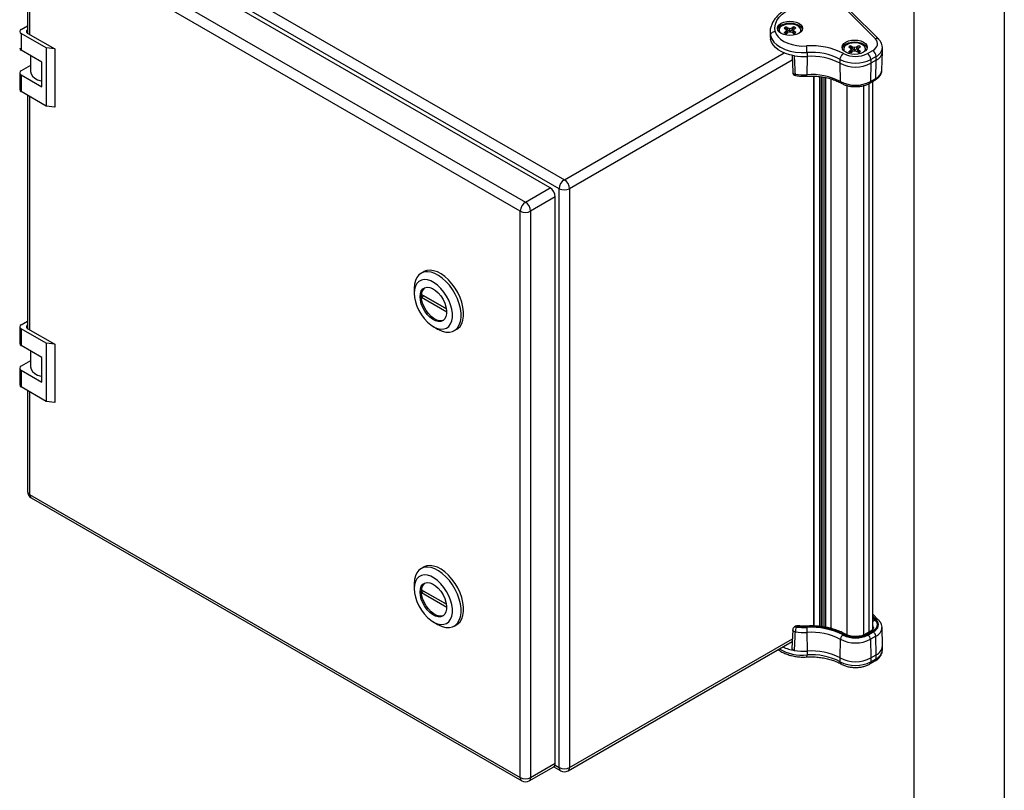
# Model space of a CAD drawing. Header units: millimetres. Extents: x 0 to 1397, y 0 to 1080.
# Tile 6 of 7: x 1051 to 1397, y 654 to 924. Entities that reach past the tile are written whole.
import ezdxf

# ---------------------------------------------------------------- set-up
doc = ezdxf.new("R2010")
doc.units = ezdxf.units.MM
doc.header["$LTSCALE"] = 5
doc.layers.add('TEXT', color=140, linetype='Continuous', lineweight=25)

msp = doc.modelspace()

# ---------------------------------------------------------------- linework, layer by layer
at = {"color": 7, "linetype": 'Continuous'}
msp.add_line((1397.01, 1079.51), (1397.01, 0.01), dxfattribs=at)
for p, q in [((1066.63, 969.67), (1242.59, 868.1)), ((1240.77, 864.94), (1064.8, 966.52)), ((1237.6, 865.22), (1065.38, 964.63)), ((1054.15, 957.53), (1054.15, 919.55)), ((1056.72, 959.64), (1228.94, 860.22)), ((1227.12, 857.07), (1054.9, 956.48)), ((1054.9, 956.48), (1054.9, 919.1)), ((1351.76, 917.57), (1341.83, 927.5)), ((1352.94, 917.39), (1343.01, 927.32)), ((1051.93, 920.85), (1054.15, 922.13)), ((1060.76, 914.35), (1051.93, 919.45)), ((1051.93, 919.45), (1051.93, 913.57)), ((1054.29, 919.45), (1063.71, 914.02)), ((1314.82, 919.89), (1314.82, 918.53)), ((1314.82, 919.89), (1314.82, 919.62)), ((1314.82, 919.62), (1314.94, 918.68)), ((1319.7, 921.35), (1320.37, 920.97)), ((1319.7, 919.77), (1320.37, 920.15)), ((1321.2, 919.76), (1320.02, 921.58)), ((1320.66, 920.56), (1320.37, 920.97)), ((1320.37, 920.15), (1320.66, 920.56)), ((1320.43, 919.48), (1320.37, 920.15)), ((1320.42, 921.77), (1321.09, 921.38)), ((1320.42, 919.35), (1321.09, 919.74)), ((1320.78, 919.56), (1320.66, 920.56)), ((1321.05, 920.7), (1321.09, 921.38)), ((1321.09, 921.38), (1321.79, 921.21)), ((1321.79, 919.91), (1321.09, 919.74)), ((1321.79, 921.21), (1322.5, 921.38)), ((1321.79, 920.12), (1321.79, 921.21)), ((1322.5, 919.74), (1321.79, 919.91)), ((1323.17, 921.77), (1322.5, 921.38)), ((1322.54, 920.7), (1322.5, 921.38)), ((1323.17, 919.35), (1322.5, 919.74)), ((1322.81, 919.56), (1322.93, 920.56)), ((1323.22, 920.97), (1322.93, 920.56)), ((1322.93, 920.56), (1323.22, 920.15)), ((1323.14, 919.37), (1323.56, 919.54)), ((1323.16, 919.48), (1323.22, 920.15)), ((1323.89, 921.35), (1323.22, 920.97)), ((1323.89, 919.77), (1323.22, 920.15)), ((1314.82, 918.53), (1314.94, 917.32)), ((1314.94, 918.68), (1314.94, 917.32)), ((1059.16, 909.39), (1051.93, 913.57)), ((1060.76, 914.35), (1060.76, 893.94)), ((1063.71, 914.02), (1060.76, 914.35)), ((1063.71, 914.02), (1063.71, 893.61)), ((1242.59, 868.1), (1319.73, 912.63)), ((1327.76, 912.74), (1327.76, 911.38)), ((1342.39, 914.72), (1343.06, 914.33)), ((1342.39, 913.13), (1343.06, 913.52)), ((1343.89, 913.13), (1342.71, 914.95)), ((1343.35, 913.93), (1343.06, 914.33)), ((1343.06, 913.52), (1343.35, 913.93)), ((1343.12, 912.85), (1343.06, 913.52)), ((1343.11, 915.13), (1343.78, 914.75)), ((1343.11, 912.72), (1343.78, 913.11)), ((1343.47, 912.93), (1343.35, 913.93)), ((1343.74, 914.06), (1343.78, 914.75)), ((1343.78, 914.75), (1344.48, 914.58)), ((1344.48, 913.27), (1343.78, 913.11)), ((1344.48, 914.58), (1345.19, 914.75)), ((1344.48, 913.49), (1344.48, 914.58)), ((1345.19, 913.11), (1344.48, 913.27)), ((1345.85, 915.13), (1345.19, 914.75)), ((1345.22, 914.06), (1345.19, 914.75)), ((1345.85, 912.72), (1345.19, 913.11)), ((1345.5, 912.93), (1345.61, 913.93)), ((1345.9, 914.33), (1345.61, 913.93)), ((1345.61, 913.93), (1345.9, 913.52)), ((1345.82, 912.74), (1346.25, 912.9)), ((1345.84, 912.85), (1345.9, 913.52)), ((1346.57, 914.72), (1345.9, 914.33)), ((1346.57, 913.13), (1345.9, 913.52)), ((1348.96, 912.37), (1350.82, 913.45)), ((1354.08, 906.61), (1354.22, 913.09)), ((1354.22, 913.14), (1354.22, 914.5)), ((1055.24, 911.65), (1055.24, 906.22)), ((1059.16, 900.75), (1059.16, 909.39)), ((1322.57, 910.06), (1244.41, 864.94)), ((1322.5, 911.84), (1322.75, 905.83)), ((1327.76, 911.38), (1327.75, 904.97)), ((1339.41, 908.97), (1339.41, 910.33)), ((1339.51, 902.55), (1339.41, 908.97)), ((1350.14, 908.97), (1350.04, 902.55)), ((1352, 911.41), (1350.14, 910.33)), ((1350.14, 910.33), (1350.14, 908.97)), ((1352, 910.05), (1350.14, 908.97)), ((1351.9, 903.62), (1352, 910.05)), ((1352, 910.05), (1352, 911.41)), ((1051.42, 905.62), (1051.43, 899.74)), ((1055.24, 908.24), (1051.93, 906.32)), ((1051.93, 904.93), (1051.93, 899.04)), ((1051.93, 904.93), (1059.16, 900.75)), ((1330.13, 904.47), (1330.14, 711.39)), ((1330.2, 711.39), (1330.19, 904.47)), ((1332.11, 904.33), (1332.11, 711.26)), ((1332.7, 904.26), (1332.7, 711.2)), ((1333.29, 904.16), (1333.29, 711.12)), ((1333.41, 711.1), (1333.41, 904.14)), ((1334.02, 904.03), (1334.03, 710.99)), ((1334.32, 710.95), (1334.32, 903.98)), ((1336.11, 903.53), (1336.11, 710.55)), ((1336.24, 710.52), (1336.23, 903.5)), ((1349.78, 901.99), (1351.65, 903.07)), ((1350.04, 902.55), (1351.9, 903.62)), ((1350.81, 710.17), (1350.81, 902.58)), ((1060.76, 893.94), (1051.93, 899.04)), ((1341.83, 708.26), (1341.83, 901.17)), ((1347.73, 708.26), (1347.72, 901.18)), ((1349.59, 709.29), (1349.59, 901.88)), ((1054.15, 897.76), (1054.15, 815.85)), ((1054.9, 897.32), (1054.9, 815.4)), ((1063.71, 893.61), (1060.76, 893.94)), ((1228.94, 860.22), (1237.6, 865.22)), ((1240.78, 661.74), (1240.77, 864.94)), ((1244.41, 864.94), (1244.42, 661.74)), ((1239.42, 862.06), (1230.76, 857.07)), ((1239.42, 663.19), (1239.42, 862.06)), ((1227.13, 658.19), (1227.12, 857.07)), ((1230.76, 857.07), (1230.77, 658.19)), ((1193.19, 835.79), (1192.29, 835.27)), ((1189.88, 829.94), (1189.88, 828.21)), ((1192.41, 827.79), (1201.21, 822.71)), ((1193.31, 827.27), (1192.41, 826.75)), ((1201.29, 821.62), (1192.41, 826.75)), ((1201.21, 822.71), (1193.31, 827.27)), ((1051.43, 816.45), (1051.43, 810.56)), ((1051.93, 817.15), (1054.15, 818.43)), ((1060.76, 810.65), (1051.93, 815.75)), ((1051.93, 815.75), (1051.93, 809.87)), ((1054.3, 815.75), (1063.71, 810.32)), ((1196.61, 816.55), (1198.11, 815.68)), ((1203.93, 815.11), (1204.83, 815.63)), ((1059.17, 805.69), (1051.93, 809.87)), ((1060.76, 810.65), (1060.76, 790.24)), ((1063.71, 810.32), (1060.76, 810.65)), ((1063.71, 810.32), (1063.71, 789.9)), ((1055.25, 807.95), (1055.25, 802.51)), ((1059.17, 797.05), (1059.17, 805.69)), ((1051.43, 801.92), (1051.43, 796.04)), ((1055.25, 804.54), (1051.93, 802.62)), ((1051.93, 801.22), (1051.93, 795.34)), ((1051.93, 801.22), (1059.17, 797.05)), ((1060.76, 790.24), (1051.93, 795.34)), ((1054.15, 794.06), (1054.15, 758.66)), ((1054.9, 793.62), (1054.91, 757.6)), ((1063.71, 789.9), (1060.76, 790.24)), ((1054.91, 757.6), (1227.13, 658.19)), ((1055.44, 756.43), (1227.66, 657.01)), ((1193.19, 732.09), (1192.29, 731.57)), ((1189.88, 726.24), (1189.88, 724.51)), ((1192.41, 724.09), (1201.21, 719.01)), ((1193.31, 723.57), (1192.41, 723.05)), ((1201.3, 717.92), (1192.41, 723.05)), ((1201.21, 719.01), (1193.31, 723.57)), ((1352.89, 713.49), (1350.81, 715.57)), ((1196.62, 712.85), (1198.11, 711.98)), ((1203.93, 711.4), (1204.83, 711.92)), ((1352.01, 713.63), (1350.81, 714.83)), ((1350.81, 714.28), (1351.6, 713.49)), ((1322.75, 710.07), (1322.48, 703.5)), ((1323.77, 711.33), (1323.38, 711.1)), ((1324.39, 711.26), (1324, 711.04)), ((1327.75, 709.15), (1327.77, 702.59)), ((1350.07, 709.57), (1348.2, 708.49)), ((1350.69, 709.5), (1348.83, 708.43)), ((1349.16, 708.24), (1351.03, 709.31)), ((1354.23, 704.41), (1354.09, 710.89)), ((1243.88, 660.56), (1322.59, 706)), ((1244.42, 661.74), (1322.62, 706.89)), ((1339.42, 700.18), (1339.52, 706.72)), ((1351.91, 707.8), (1350.04, 706.72)), ((1350.04, 706.72), (1350.14, 700.18)), ((1352.01, 701.26), (1351.91, 707.8)), ((1327.77, 702.59), (1327.77, 701.23)), ((1354.23, 702.99), (1354.23, 704.36)), ((1339.42, 698.82), (1339.42, 700.18)), ((1349.8, 698.06), (1351.66, 699.14)), ((1350.14, 700.18), (1352.01, 701.26)), ((1350.14, 700.18), (1350.14, 698.82)), ((1350.14, 698.82), (1352.01, 699.9)), ((1352.01, 699.9), (1352.01, 701.26)), ((1230.24, 657.01), (1238.89, 662.01)), ((1230.77, 658.19), (1239.42, 663.19)), ((1238.85, 661.98), (1241.31, 660.56)), ((1239.33, 662.58), (1240.78, 661.74))]:
    msp.add_line(p, q)
at = {"flags": 128}
for points in [[(1316.6, 920.16), (1316.49, 921.43), (1316.69, 922.7), (1317.19, 923.95), (1317.98, 925.14), (1319.06, 926.26), (1320.39, 927.28), (1321.96, 928.18), (1323.72, 928.95), (1325.66, 929.57), (1327.73, 930.03), (1329.88, 930.32), (1332.09, 930.44), (1334.3, 930.37)], [(1318.7, 923.04), (1319.61, 923.44), (1320.66, 923.69), (1321.79, 923.78), (1322.93, 923.69), (1323.98, 923.44), (1324.89, 923.04), (1325.58, 922.51), (1326.02, 921.9), (1326.17, 921.25), (1326.02, 920.6), (1325.58, 919.99), (1324.89, 919.46), (1323.98, 919.06), (1322.93, 918.81), (1321.79, 918.73), (1320.66, 918.81), (1319.61, 919.06), (1318.7, 919.46), (1318.01, 919.99), (1317.57, 920.6), (1317.42, 921.25), (1317.57, 921.9), (1318.01, 922.51), (1318.7, 923.04)], [(1318.7, 922.36), (1319.61, 922.76), (1320.66, 923.01), (1321.79, 923.1), (1322.93, 923.01), (1323.98, 922.76), (1324.89, 922.36), (1325.58, 921.83), (1326.02, 921.22), (1326.13, 920.91)], [(1325.41, 919.83), (1325.54, 920.09), (1325.62, 920.72), (1325.38, 921.33), (1324.86, 921.88), (1324.09, 922.33), (1323.13, 922.63), (1322.07, 922.77), (1320.98, 922.72), (1319.96, 922.5), (1319.09, 922.12)], [(1054.15, 920.76), (1054.08, 920.7), (1053.92, 920.53), (1053.82, 920.34), (1053.79, 920.15), (1053.82, 919.96), (1053.92, 919.77), (1054.08, 919.6), (1054.29, 919.45)], [(1316.6, 920.16), (1316.95, 919.18), (1317.59, 918.24), (1318.5, 917.39), (1319.64, 916.64), (1321, 916.01), (1322.51, 915.53), (1324.15, 915.2), (1325.86, 915.04), (1327.6, 915.06)], [(1314.94, 918.68), (1315.36, 917.54), (1316.1, 916.45), (1317.16, 915.46), (1318.49, 914.58), (1320.07, 913.85), (1321.84, 913.29), (1323.75, 912.91), (1325.74, 912.72), (1327.76, 912.74)], [(1323.39, 911.6), (1321.77, 911.95), (1320.26, 912.42), (1318.88, 913.02), (1317.67, 913.73), (1316.65, 914.53), (1315.85, 915.41), (1315.27, 916.34), (1314.94, 917.32)], [(1341.39, 916.4), (1342.29, 916.81), (1343.35, 917.06), (1344.48, 917.14), (1345.61, 917.06), (1346.67, 916.81), (1347.57, 916.4), (1348.27, 915.88), (1348.71, 915.27), (1348.86, 914.62), (1348.71, 913.96), (1348.27, 913.36), (1347.57, 912.83), (1346.67, 912.43), (1345.61, 912.18), (1344.48, 912.09), (1343.35, 912.18), (1342.29, 912.43), (1341.39, 912.83), (1340.69, 913.36), (1340.26, 913.96), (1340.11, 914.62), (1340.26, 915.27), (1340.69, 915.88), (1341.39, 916.4)], [(1341.39, 915.72), (1342.29, 916.12), (1343.35, 916.38), (1344.48, 916.46), (1345.61, 916.38), (1346.67, 916.12), (1347.57, 915.72), (1348.27, 915.2), (1348.71, 914.59), (1348.82, 914.28)], [(1348.1, 913.2), (1348.22, 913.46), (1348.3, 914.08), (1348.07, 914.7), (1347.55, 915.25), (1346.78, 915.7), (1345.82, 916), (1344.75, 916.13), (1343.67, 916.09), (1342.64, 915.87), (1341.77, 915.49)], [(1350.82, 913.45), (1351.45, 913.87), (1351.95, 914.35), (1352.3, 914.87), (1352.51, 915.42), (1352.55, 915.98), (1352.44, 916.53), (1352.18, 917.07), (1351.76, 917.57)], [(1055.24, 906.22), (1055.25, 906.05), (1055.46, 905.24), (1055.96, 904.48), (1056.73, 903.79), (1057.73, 903.22), (1058.92, 902.77), (1059.16, 902.7)], [(1323.68, 905.16), (1323.69, 904.98), (1323.71, 904.83), (1323.74, 904.72), (1323.78, 904.66), (1323.81, 904.64)], [(1204.83, 815.63), (1205.17, 815.85), (1205.97, 816.61), (1206.58, 817.61), (1207, 818.82), (1207.22, 820.21), (1207.22, 821.74), (1207, 823.37), (1206.58, 825.06), (1205.97, 826.77), (1205.17, 828.45), (1204.22, 830.07), (1203.13, 831.56), (1201.93, 832.91), (1200.66, 834.07), (1199.34, 835.01), (1198.02, 835.72), (1196.72, 836.16), (1195.48, 836.33), (1194.33, 836.23), (1193.31, 835.85), (1193.19, 835.79)], [(1198.11, 815.68), (1198.44, 815.5), (1199.76, 814.92), (1201.03, 814.62), (1202.23, 814.58), (1203.32, 814.82), (1204.27, 815.33), (1205.07, 816.09), (1205.69, 817.09), (1206.1, 818.3), (1206.32, 819.69), (1206.32, 821.22), (1206.1, 822.85), (1205.69, 824.54), (1205.07, 826.25), (1204.27, 827.94), (1203.32, 829.55), (1202.23, 831.05), (1201.03, 832.39), (1199.76, 833.55), (1198.44, 834.5), (1197.12, 835.2), (1195.82, 835.64), (1194.58, 835.81), (1193.44, 835.71), (1192.41, 835.34), (1191.53, 834.7), (1190.82, 833.81), (1190.3, 832.71), (1189.99, 831.4), (1189.88, 829.94), (1189.88, 829.94)], [(1189.88, 828.21), (1189.99, 826.76), (1190.31, 825.23), (1190.83, 823.67), (1191.54, 822.14), (1192.42, 820.67), (1193.42, 819.32), (1194.53, 818.13), (1195.71, 817.14), (1196.92, 816.38), (1198.11, 815.88), (1199.26, 815.65), (1200.33, 815.69), (1201.27, 816.02), (1202.06, 816.61), (1202.68, 817.45), (1203.11, 818.51), (1203.32, 819.76), (1203.32, 821.15), (1203.11, 822.65), (1202.68, 824.2), (1202.06, 825.75), (1201.27, 827.26), (1200.33, 828.67), (1199.26, 829.95), (1198.11, 831.04), (1196.92, 831.92), (1195.71, 832.55), (1194.53, 832.92), (1193.42, 833.02), (1192.42, 832.83), (1191.54, 832.37), (1190.83, 831.65), (1190.31, 830.7), (1189.99, 829.54), (1189.88, 828.21)], [(1191.94, 827.02), (1192.05, 828.12), (1192.37, 829.04), (1192.89, 829.74), (1193.59, 830.19), (1194.42, 830.36), (1195.36, 830.25), (1196.36, 829.86), (1197.37, 829.22), (1198.35, 828.34), (1199.24, 827.28), (1200.01, 826.08), (1200.62, 824.8), (1201.05, 823.49), (1201.27, 822.22), (1201.27, 821.06), (1201.05, 820.04), (1200.62, 819.23), (1200.01, 818.65), (1199.24, 818.34), (1198.35, 818.31), (1197.37, 818.56), (1196.36, 819.08), (1195.36, 819.84), (1194.42, 820.82), (1193.59, 821.96), (1192.89, 823.21), (1192.37, 824.51), (1192.05, 825.8), (1191.94, 827.02)], [(1200.14, 818.74), (1199.69, 818.6), (1198.8, 818.57), (1197.82, 818.82), (1196.81, 819.34), (1195.81, 820.1), (1194.87, 821.08), (1194.04, 822.22), (1193.34, 823.46), (1192.82, 824.77), (1192.5, 826.06), (1192.39, 827.28)], [(1054.15, 817.05), (1054.08, 817), (1053.92, 816.83), (1053.83, 816.64), (1053.79, 816.45), (1053.83, 816.26), (1053.92, 816.07), (1054.08, 815.9), (1054.3, 815.75)], [(1055.25, 802.51), (1055.25, 802.35), (1055.46, 801.54), (1055.96, 800.78), (1056.73, 800.09), (1057.73, 799.51), (1058.92, 799.07), (1059.17, 799)], [(1198.11, 711.98), (1198.45, 711.8), (1199.76, 711.22), (1201.03, 710.91), (1202.23, 710.88), (1203.32, 711.12), (1204.28, 711.63), (1205.07, 712.39), (1205.69, 713.39), (1206.11, 714.6), (1206.32, 715.99), (1206.32, 717.52), (1206.11, 719.15), (1205.69, 720.84), (1205.07, 722.55), (1204.28, 724.23), (1203.32, 725.84), (1202.23, 727.34), (1201.03, 728.69), (1199.76, 729.85), (1198.45, 730.79), (1197.12, 731.5), (1195.82, 731.94), (1194.59, 732.11), (1193.44, 732.01), (1192.41, 731.63), (1191.53, 731), (1190.83, 730.11), (1190.31, 729), (1189.99, 727.7), (1189.88, 726.24), (1189.88, 726.24)], [(1189.88, 724.51), (1189.99, 723.06), (1190.31, 721.53), (1190.84, 719.97), (1191.55, 718.43), (1192.42, 716.97), (1193.43, 715.62), (1194.54, 714.43), (1195.71, 713.44), (1196.92, 712.68), (1198.12, 712.18), (1199.27, 711.94), (1200.33, 711.99), (1201.27, 712.31), (1202.07, 712.91), (1202.69, 713.75), (1203.11, 714.81), (1203.33, 716.05), (1203.33, 717.45), (1203.11, 718.94), (1202.69, 720.49), (1202.07, 722.05), (1201.27, 723.56), (1200.33, 724.97), (1199.26, 726.25), (1198.12, 727.34), (1196.92, 728.22), (1195.71, 728.85), (1194.54, 729.22), (1193.43, 729.31), (1192.42, 729.13), (1191.55, 728.67), (1190.84, 727.95), (1190.31, 727), (1189.99, 725.84), (1189.88, 724.51)], [(1204.83, 711.92), (1205.17, 712.14), (1205.97, 712.91), (1206.59, 713.91), (1207.01, 715.12), (1207.22, 716.5), (1207.22, 718.03), (1207.01, 719.67), (1206.59, 721.36), (1205.97, 723.07), (1205.17, 724.75), (1204.22, 726.36), (1203.13, 727.86), (1201.93, 729.21), (1200.66, 730.37), (1199.34, 731.31), (1198.02, 732.01), (1196.72, 732.46), (1195.48, 732.63), (1194.34, 732.53), (1193.31, 732.15), (1193.19, 732.09)], [(1191.94, 723.32), (1192.05, 724.42), (1192.37, 725.34), (1192.89, 726.04), (1193.59, 726.49), (1194.43, 726.66), (1195.37, 726.55), (1196.36, 726.16), (1197.37, 725.52), (1198.35, 724.64), (1199.24, 723.58), (1200.01, 722.38), (1200.63, 721.09), (1201.05, 719.79), (1201.27, 718.52), (1201.27, 717.35), (1201.05, 716.34), (1200.63, 715.52), (1200.01, 714.95), (1199.24, 714.64), (1198.35, 714.61), (1197.37, 714.86), (1196.36, 715.38), (1195.37, 716.14), (1194.43, 717.12), (1193.59, 718.25), (1192.89, 719.5), (1192.37, 720.81), (1192.05, 722.1), (1191.94, 723.32)], [(1200.14, 715.04), (1199.69, 714.9), (1198.8, 714.87), (1197.82, 715.12), (1196.81, 715.63), (1195.82, 716.4), (1194.88, 717.37), (1194.04, 718.51), (1193.34, 719.76), (1192.82, 721.06), (1192.5, 722.36), (1192.39, 723.58)], [(1351.6, 713.49), (1352, 713), (1352.26, 712.48), (1352.36, 711.95), (1352.32, 711.41), (1352.12, 710.88), (1351.78, 710.38), (1351.3, 709.92), (1350.69, 709.5)], [(1351.03, 709.31), (1351.68, 709.76), (1352.2, 710.26), (1352.57, 710.8), (1352.79, 711.37), (1352.84, 711.96), (1352.72, 712.54), (1352.44, 713.1), (1352.01, 713.63)], [(1324.56, 711.48), (1324.55, 711.48), (1324.5, 711.45), (1324.45, 711.38), (1324.39, 711.26)]]:
    msp.add_lwpolyline(points, dxfattribs=at)
for centre, radius, start, end in [((1052.19, 920.15), 0.747, 110.7821, 249.2179), ((1319.7, 920.24), 2.34, 115.3497, 163.3385), ((1319.64, 920.58), 1.64, 109.8286, 207.0029), ((1321.02, 919.84), 2.01, 119.6976, 130.9916), ((1321.22, 921.56), 2.35, 229.8284, 250.1798), ((1321.38, 919.22), 2.72, 110.562, 119.7763), ((1322.37, 919.56), 2.35, 49.8284, 70.1798), ((1322.21, 921.9), 2.72, 290.562, 299.7763), ((1322.57, 921.28), 2.01, 299.6976, 310.9916), ((1352.2, 916.52), 1.14, 49.6945, 112.7198), ((1052.28, 914.35), 0.86, 185.6963, 245.627), ((1329.44, 891.18), 23.95, 62.2479, 94.4125), ((1329.41, 891.33), 21.48, 62.2489, 94.4124), ((1342.39, 913.61), 2.34, 115.3497, 163.3385), ((1344.78, 920.45), 9.09, 242.6137, 297.3903), ((1342.33, 913.94), 1.64, 109.8286, 207.0029), ((1343.71, 913.2), 2.01, 119.6976, 130.9916), ((1343.9, 914.93), 2.35, 229.8284, 250.1798), ((1344.06, 912.58), 2.72, 110.562, 119.7763), ((1345.06, 912.93), 2.35, 49.8284, 70.1798), ((1344.9, 915.27), 2.72, 290.562, 299.7763), ((1345.26, 914.65), 2.01, 299.6976, 310.9916), ((1347.58, 910.22), 2.56, 2.6064, 57.3954), ((1349.44, 911.29), 2.56, 2.6064, 57.3954), ((1350.49, 914.84), 3.75, 293.8273, 354.9906), ((1350.48, 913.48), 3.75, 293.8412, 354.8389), ((1326.61, 931.4), 20.05, 260.753, 273.2952), ((1329.41, 889.97), 21.48, 62.2489, 94.4124), ((1344.78, 920.68), 11.66, 242.6113, 297.3905), ((1344.78, 919.32), 11.66, 242.6113, 297.3905), ((1052.19, 905.62), 0.747, 110.7821, 249.2179), ((1324, 905.87), 1.25, 182.3352, 261.444), ((1350.31, 907.07), 3.8, 294.7499, 352.9861), ((1326.61, 924.81), 19.87, 261.5246, 273.2842), ((1329.42, 883.36), 21.68, 62.2489, 94.4124), ((1344.78, 912.71), 11.44, 242.6113, 297.3905), ((1349.42, 902.5), 0.619, 305.3751, 4.6079), ((1351.29, 903.57), 0.619, 305.3591, 4.6093), ((1052.28, 899.82), 0.86, 185.6963, 245.627), ((1244.72, 864.76), 3.96, 122.6057, 177.3962), ((1240.46, 864.76), 3.96, 2.6064, 57.3954), ((1235.47, 861.88), 3.96, 2.6064, 57.3954), ((1242.59, 868.46), 3.96, 242.6113, 297.3905), ((1231.08, 856.89), 3.96, 122.6057, 177.3962), ((1228.94, 860.58), 3.96, 242.6113, 297.3905), ((1226.81, 856.89), 3.96, 2.6064, 57.3954), ((1195.74, 827.62), 3.37, 130.7908, 185.6406), ((1198.62, 827.27), 6.23, 175.2253, 184.7775), ((1052.19, 816.45), 0.747, 110.7821, 249.2179), ((1052.28, 810.65), 0.86, 185.6963, 245.627), ((1052.19, 801.92), 0.747, 110.7821, 249.2179), ((1052.28, 796.12), 0.86, 185.6963, 245.627), ((1056.73, 758.66), 2.58, 180.0014, 240.0041), ((1055.44, 758.78), 1.3, 185.6963, 245.627), ((1056.17, 757.47), 1.27, 173.7029, 234.9882), ((1195.75, 723.91), 3.37, 130.7908, 185.6406), ((1198.62, 723.57), 6.23, 175.2253, 184.7775), ((1352.16, 711.91), 1.68, 109.573, 143.4937), ((1352.34, 712.84), 0.857, 49.7208, 112.6764), ((1324, 710.02), 1.25, 119.9973, 177.6072), ((1323.64, 710.54), 0.617, 53.7682, 114.9234), ((1328.57, 709.31), 4.89, 159.3072, 179.6967), ((1326.61, 728.99), 19.87, 261.5246, 273.2842), ((1324.39, 710.24), 1.25, 82.4172, 119.9973), ((1324.03, 710.78), 0.6, 52.8195, 115.8722), ((1326.61, 728.58), 17.73, 261.5246, 273.2842), ((1326.61, 728.09), 16.97, 262.4751, 273.2731), ((1329.45, 686.98), 24.24, 62.248, 94.4125), ((1329.44, 687.41), 23.54, 62.2479, 94.4125), ((1329.42, 687.53), 21.68, 62.2489, 94.4124), ((1348.46, 707.95), 0.6, 52.7895, 116.1736), ((1350.33, 709.01), 0.617, 53.7682, 114.9234), ((1349.43, 710.81), 1.69, 1.0805, 35.0481), ((1349.99, 707.69), 1.93, 3.2306, 57.3487), ((1350.43, 711.15), 3.66, 293.7423, 355.9257), ((1344.78, 716.88), 11.44, 242.6113, 297.3905), ((1344.78, 716.69), 9.52, 242.6137, 297.3903), ((1344.78, 716.24), 8.79, 242.6138, 297.3903), ((1348.12, 706.61), 1.93, 3.2306, 57.3487), ((1326.32, 718), 16.84, 240.4391, 274.9311), ((1325.85, 718.61), 15.98, 245.5231, 261.1353), ((1326.61, 722.61), 20.05, 260.753, 273.2952), ((1329.42, 681.18), 21.48, 62.2489, 94.4124), ((1350.42, 704.74), 3.83, 294.5796, 355.0509), ((1350.4, 703.4), 3.85, 294.6644, 354.0157), ((1329.42, 679.82), 21.48, 62.2489, 94.4124), ((1344.78, 710.53), 11.66, 242.6113, 297.3905), ((1344.78, 709.17), 11.66, 242.6113, 297.3905), ((1349.31, 698.74), 0.839, 305.7826, 5.6146), ((1351.21, 699.8), 0.799, 304.0571, 7.2572), ((1238.2, 663.03), 1.23, 304.0569, 7.2574), ((1242, 661.59), 1.23, 172.7459, 235.9451), ((1242.6, 665.26), 3.96, 242.6113, 297.3905), ((1242.6, 662.79), 2.57, 240.0041, 299.9973), ((1243.19, 661.59), 1.23, 304.0569, 7.2574), ((1228.35, 658.03), 1.23, 172.7459, 235.9451), ((1228.95, 661.7), 3.96, 242.6113, 297.3905), ((1228.95, 659.24), 2.58, 240.0041, 299.9973), ((1229.51, 658.05), 1.27, 305.0139, 6.3004)]:
    msp.add_arc(centre, radius, start, end)
for points, knots in [([(1334.41, 930.68), (1334.04, 930.7), (1332.95, 930.76), (1331.13, 930.74), (1328.99, 930.57), (1326.9, 930.24), (1324.89, 929.76), (1322.99, 929.13), (1321.22, 928.36), (1319.62, 927.45), (1318.19, 926.41), (1316.99, 925.25), (1316.03, 923.99), (1315.33, 922.66), (1314.92, 921.28), (1314.78, 920.24), (1314.84, 919.67), (1314.85, 919.57)], [0, 0, 0, 0, 0.038633, 0.11143, 0.184288, 0.257223, 0.330303, 0.403594, 0.477151, 0.550998, 0.625084, 0.699114, 0.772552, 0.844711, 0.915074, 0.983691, 1, 1, 1, 1]), ([(1314.94, 918.68), (1314.94, 918.86), (1314.99, 919.04), (1315.15, 919.38), (1315.27, 919.54), (1315.58, 919.81), (1315.76, 919.93), (1316.17, 920.09), (1316.38, 920.14), (1316.6, 920.16)], [0, 0, 0, 0, 0.25, 0.25, 0.5, 0.5, 0.75, 0.75, 1, 1, 1, 1]), ([(1320.43, 919.48), (1320.32, 919.52), (1320.08, 919.62), (1319.84, 919.71), (1319.7, 919.77)], [0, 0, 0, 0, 0.440934, 1, 1, 1, 1]), ([(1321.05, 920.7), (1320.96, 920.85), (1320.75, 921.21), (1320.54, 921.57), (1320.42, 921.77)], [0, 0, 0, 0, 0.440934, 1, 1, 1, 1]), ([(1321.79, 920.12), (1321.76, 920.14), (1321.7, 920.18), (1321.61, 920.24), (1321.51, 920.31), (1321.38, 920.41), (1321.23, 920.54), (1321.11, 920.64), (1321.05, 920.7)], [0, 0, 0, 0, 0.1138822, 0.234464, 0.3629704, 0.500299, 0.7345716, 1, 1, 1, 1]), ([(1322.54, 920.7), (1322.48, 920.64), (1322.36, 920.54), (1322.19, 920.4), (1322.05, 920.29), (1321.92, 920.2), (1321.84, 920.15), (1321.79, 920.12)], [0, 0, 0, 0, 0.265421, 0.499719, 0.680813, 0.846737, 1, 1, 1, 1]), ([(1322.54, 920.7), (1322.63, 920.85), (1322.84, 921.21), (1323.05, 921.57), (1323.17, 921.77)], [0, 0, 0, 0, 0.4400433, 1, 1, 1, 1]), ([(1323.16, 919.48), (1323.27, 919.52), (1323.51, 919.62), (1323.75, 919.71), (1323.89, 919.77)], [0, 0, 0, 0, 0.440043, 1, 1, 1, 1]), ([(1354.22, 914.51), (1354.22, 914.53), (1354.26, 914.87), (1354.1, 915.54), (1353.73, 916.45), (1353.28, 917.05), (1352.99, 917.34), (1352.94, 917.39)], [0, 0, 0, 0, 0.014962, 0.322049, 0.624178, 0.942092, 1, 1, 1, 1]), ([(1327.76, 912.74), (1327.76, 912.92), (1327.76, 913.12), (1327.74, 913.54), (1327.73, 913.77), (1327.7, 914.2), (1327.68, 914.4), (1327.64, 914.77), (1327.62, 914.93), (1327.6, 915.06)], [0, 0, 0, 0, 0.25, 0.25, 0.5, 0.5, 0.75, 0.75, 1, 1, 1, 1]), ([(1339.41, 910.33), (1339.41, 910.51), (1339.44, 910.71), (1339.56, 911.1), (1339.65, 911.3), (1339.87, 911.68), (1340, 911.86), (1340.28, 912.16), (1340.44, 912.28), (1340.59, 912.37)], [0, 0, 0, 0, 0.25, 0.25, 0.5, 0.5, 0.75, 0.75, 1, 1, 1, 1]), ([(1343.12, 912.85), (1343.01, 912.89), (1342.77, 912.98), (1342.52, 913.08), (1342.39, 913.13)], [0, 0, 0, 0, 0.440934, 1, 1, 1, 1]), ([(1343.74, 914.06), (1343.64, 914.22), (1343.43, 914.58), (1343.22, 914.93), (1343.11, 915.13)], [0, 0, 0, 0, 0.440934, 1, 1, 1, 1]), ([(1344.48, 913.49), (1344.45, 913.51), (1344.39, 913.54), (1344.29, 913.61), (1344.2, 913.68), (1344.07, 913.78), (1343.92, 913.9), (1343.8, 914.01), (1343.74, 914.06)], [0, 0, 0, 0, 0.113882, 0.234464, 0.36297, 0.500299, 0.734572, 1, 1, 1, 1]), ([(1345.22, 914.06), (1345.16, 914.01), (1345.05, 913.9), (1344.88, 913.77), (1344.74, 913.66), (1344.61, 913.57), (1344.52, 913.51), (1344.48, 913.49)], [0, 0, 0, 0, 0.265421, 0.499719, 0.680813, 0.846737, 1, 1, 1, 1]), ([(1345.22, 914.06), (1345.32, 914.22), (1345.53, 914.58), (1345.74, 914.93), (1345.85, 915.13)], [0, 0, 0, 0, 0.440043, 1, 1, 1, 1]), ([(1345.84, 912.85), (1345.95, 912.89), (1346.19, 912.98), (1346.44, 913.08), (1346.57, 913.13)], [0, 0, 0, 0, 0.4400433, 1, 1, 1, 1]), ([(1322.75, 905.83), (1322.76, 905.77), (1322.77, 905.64), (1322.92, 905.46), (1323.14, 905.31), (1323.4, 905.21), (1323.59, 905.17), (1323.68, 905.16)], [0, 0, 0, 0, 0.190496, 0.412131, 0.625011, 0.822288, 1, 1, 1, 1]), ([(1351.65, 903.07), (1351.83, 903.18), (1352.37, 903.51), (1353.07, 904.14), (1353.66, 904.97), (1354.02, 905.78), (1354.05, 906.34), (1354.06, 906.59)], [0, 0, 0, 0, 0.135433, 0.389303, 0.61166, 0.824362, 1, 1, 1, 1]), ([(1323.81, 904.64), (1324.11, 904.6), (1324.98, 904.48), (1326.29, 904.41), (1327.28, 904.45), (1327.7, 904.46)], [0, 0, 0, 0, 0.236947, 0.683001, 1, 1, 1, 1]), ([(1327.7, 904.49), (1327.7, 904.48), (1327.72, 904.46), (1327.74, 904.62), (1327.75, 904.86), (1327.75, 904.97)], [0, 0, 0, 0, 0.1670685, 0.5835343, 1, 1, 1, 1]), ([(1327.7, 904.46), (1328.04, 904.48), (1329.03, 904.52), (1330.69, 904.48), (1332.63, 904.3), (1334.5, 903.97), (1336.28, 903.51), (1337.92, 902.92), (1339.08, 902.38), (1339.68, 902.04), (1339.83, 901.96)], [0, 0, 0, 0, 0.076356, 0.222807, 0.369284, 0.515572, 0.661553, 0.807113, 0.952165, 1, 1, 1, 1]), ([(1339.77, 901.99), (1339.7, 902.05), (1339.55, 902.17), (1339.53, 902.42), (1339.51, 902.55)], [0, 0, 0, 0, 0.495157, 1, 1, 1, 1]), ([(1339.72, 902.02), (1339.91, 901.91), (1340.47, 901.61), (1341.5, 901.22), (1342.82, 900.91), (1344.21, 900.76), (1345.62, 900.78), (1347, 900.96), (1348.31, 901.3), (1349.22, 901.68), (1349.68, 901.93), (1349.78, 901.99)], [0, 0, 0, 0, 0.069354, 0.197365, 0.324958, 0.45209, 0.579036, 0.706252, 0.834125, 0.963216, 1, 1, 1, 1]), ([(1354.08, 710.89), (1354.08, 710.91), (1354.12, 711.24), (1353.94, 711.88), (1353.56, 712.75), (1353.12, 713.24), (1352.89, 713.49)], [0, 0, 0, 0, 0.02069, 0.346197, 0.668727, 1, 1, 1, 1]), ([(1323.69, 709.34), (1323.59, 709.36), (1323.4, 709.4), (1323.14, 709.51), (1322.92, 709.67), (1322.79, 709.86), (1322.73, 710), (1322.75, 710.07), (1322.75, 710.07)], [0, 0, 0, 0, 0.1719617, 0.3628561, 0.5688479, 0.783311, 0.997774, 1, 1, 1, 1]), ([(1327.51, 711.37), (1327.25, 711.36), (1326.49, 711.33), (1325.49, 711.37), (1324.78, 711.46), (1324.56, 711.48)], [0, 0, 0, 0, 0.26354, 0.771787, 1, 1, 1, 1]), ([(1341.43, 708.45), (1341.15, 708.61), (1340.33, 709.06), (1338.86, 709.72), (1336.98, 710.36), (1334.99, 710.86), (1332.91, 711.21), (1330.78, 711.4), (1328.97, 711.44), (1327.88, 711.39), (1327.51, 711.37)], [0, 0, 0, 0, 0.075509, 0.217796, 0.359909, 0.501793, 0.643457, 0.784963, 0.926392, 1, 1, 1, 1]), ([(1327.51, 711.35), (1327.52, 711.35), (1327.54, 711.36), (1327.57, 711.23), (1327.58, 711.14)], [0, 0, 0, 0, 0.371488, 1, 1, 1, 1]), ([(1327.63, 710.87), (1327.65, 710.78), (1327.66, 710.66), (1327.69, 710.39), (1327.7, 710.24), (1327.73, 709.92), (1327.74, 709.75), (1327.75, 709.44), (1327.75, 709.29), (1327.75, 709.15)], [0, 0, 0, 0, 0.25, 0.25, 0.5, 0.5, 0.75, 0.75, 1, 1, 1, 1]), ([(1340.74, 708.43), (1340.85, 708.48), (1341.07, 708.57), (1341.29, 708.56), (1341.36, 708.49), (1341.36, 708.49)], [0, 0, 0, 0, 0.49527, 0.99054, 1, 1, 1, 1]), ([(1348.2, 708.49), (1348.08, 708.42), (1347.72, 708.23), (1346.98, 707.96), (1345.98, 707.75), (1344.89, 707.67), (1343.8, 707.72), (1342.77, 707.91), (1341.92, 708.19), (1341.51, 708.41), (1341.33, 708.51)], [0, 0, 0, 0, 0.070167, 0.205848, 0.343385, 0.482468, 0.62224, 0.76159, 0.899346, 1, 1, 1, 1]), ([(1351.11, 710.82), (1351.11, 710.8), (1351.13, 710.69), (1351.06, 710.49), (1350.79, 710.1), (1350.42, 709.78), (1350.13, 709.6), (1350.07, 709.57)], [0, 0, 0, 0, 0.057017, 0.363322, 0.631591, 0.919213, 1, 1, 1, 1]), ([(1340.4, 708.24), (1340.29, 708.17), (1340.17, 708.08), (1339.96, 707.86), (1339.86, 707.72), (1339.7, 707.45), (1339.63, 707.3), (1339.54, 707), (1339.52, 706.86), (1339.52, 706.72)], [0, 0, 0, 0, 0.25, 0.25, 0.5, 0.5, 0.75, 0.75, 1, 1, 1, 1]), ([(1317.61, 703.13), (1317.93, 702.9), (1318.64, 702.38), (1319.96, 701.74), (1321.49, 701.19), (1323.14, 700.79), (1324.86, 700.55), (1326.39, 700.47), (1327.34, 700.51), (1327.7, 700.52)], [0, 0, 0, 0, 0.125953, 0.281746, 0.438103, 0.59406, 0.749527, 0.904688, 1, 1, 1, 1]), ([(1322.48, 703.53), (1322.48, 703.53), (1322.46, 703.46), (1322.52, 703.33), (1322.64, 703.14), (1322.85, 702.99), (1323.11, 702.88), (1323.3, 702.84), (1323.39, 702.82)], [0, 0, 0, 0, 0.003245, 0.213763, 0.424591, 0.635108, 0.817632, 1, 1, 1, 1]), ([(1351.66, 699.14), (1351.86, 699.26), (1352.42, 699.6), (1353.15, 700.26), (1353.76, 701.12), (1354.15, 702.02), (1354.19, 702.64), (1354.22, 702.95)], [0, 0, 0, 0, 0.1347537, 0.3843993, 0.5978169, 0.801571, 1, 1, 1, 1]), ([(1327.7, 700.55), (1327.7, 700.55), (1327.73, 700.52), (1327.76, 700.75), (1327.76, 701.07), (1327.77, 701.23)], [0, 0, 0, 0, 0.173968, 0.586984, 1, 1, 1, 1]), ([(1327.7, 700.52), (1328.04, 700.54), (1329.02, 700.58), (1330.67, 700.55), (1332.61, 700.36), (1334.47, 700.04), (1336.24, 699.58), (1337.87, 699.01), (1339.04, 698.47), (1339.65, 698.12), (1339.82, 698.03)], [0, 0, 0, 0, 0.075763, 0.221403, 0.367054, 0.512463, 0.657472, 0.801933, 0.945731, 1, 1, 1, 1]), ([(1339.76, 698.06), (1339.66, 698.14), (1339.47, 698.31), (1339.43, 698.65), (1339.42, 698.82)], [0, 0, 0, 0, 0.498562, 1, 1, 1, 1]), ([(1339.71, 698.09), (1339.92, 697.98), (1340.49, 697.66), (1341.54, 697.27), (1342.88, 696.96), (1344.29, 696.82), (1345.71, 696.84), (1347.1, 697.04), (1348.4, 697.39), (1349.28, 697.77), (1349.71, 698.01), (1349.8, 698.06)], [0, 0, 0, 0, 0.071361, 0.200892, 0.329985, 0.45857, 0.586978, 0.715812, 0.845626, 0.969582, 1, 1, 1, 1])]:
    msp.add_open_spline(points, degree=3, knots=knots)
for points in [[(1323.68, 905.16), (1323.58, 907.28), (1323.49, 909.43), (1323.39, 911.6)], [(1323.39, 702.82), (1323.49, 705.02), (1323.59, 707.19), (1323.69, 709.34)]]:
    msp.add_open_spline(points, degree=3)
at = {"layer": 'TEXT'}
msp.add_line((1365.25, 1047.75), (1365.25, 31.75), dxfattribs=at)

doc.saveas('drawing.dxf')
